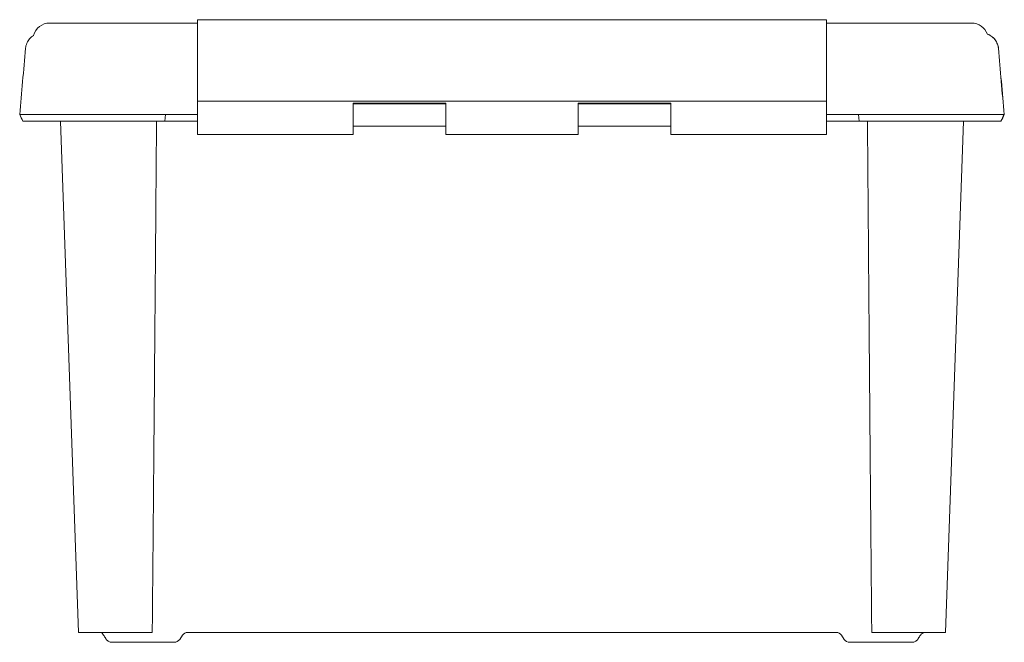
# Model space of a CAD drawing. Header units: millimetres. Extents: x -281 to 16, y -44 to 144.
import ezdxf

# ---------------------------------------------------------------- set-up
doc = ezdxf.new("R2010")
doc.units = ezdxf.units.MM

msp = doc.modelspace()

# ---------------------------------------------------------------- linework, layer by layer
at = {"color": 0, "linetype": 'Continuous', "lineweight": 0}
for p, q in [((-248.03, 143.41), (-272.34, 143.41)), ((-248.03, 143.41), (-227.64, 143.41)), ((-37.64, 144.41), (-227.64, 144.41)), ((-227.64, 141.08), (-227.64, 144.41)), ((-37.64, 141.08), (-37.64, 144.41)), ((-37.64, 143.41), (-18.03, 143.41)), ((6.28, 143.41), (-18.03, 143.41)), ((-227.64, 141.08), (-227.64, 133.29)), ((-37.64, 141.08), (-37.64, 133.29)), ((-227.64, 132.06), (-227.64, 133.29)), ((-227.64, 132.06), (-227.64, 125.58)), ((-37.64, 132.06), (-37.64, 133.29)), ((-37.64, 132.06), (-37.64, 125.58)), ((-227.64, 120.55), (-227.64, 125.58)), ((-37.64, 120.55), (-37.64, 125.58)), ((-227.64, 120.55), (-227.64, 119.84)), ((-227.64, 119.84), (-227.64, 119.45)), ((-37.64, 119.84), (-227.64, 119.84)), ((-227.64, 119.45), (-227.64, 109.76)), ((-180.64, 109.76), (-180.64, 119.21)), ((-152.64, 119.21), (-180.64, 119.21)), ((-180.64, 119.02), (-152.64, 119.02)), ((-152.64, 119.21), (-152.64, 109.76)), ((-112.64, 109.76), (-112.64, 119.21)), ((-84.64, 119.21), (-112.64, 119.21)), ((-112.64, 119.02), (-84.64, 119.02)), ((-84.64, 119.21), (-84.64, 109.76)), ((-37.64, 120.55), (-37.64, 119.84)), ((-37.64, 119.45), (-37.64, 119.84)), ((-37.64, 119.45), (-37.64, 109.76)), ((-263.64, -40.67), (-269.03, 113.79)), ((-237.37, 115.76), (-237.58, 113.79)), ((-237.58, 113.79), (-227.64, 113.79)), ((-237.37, 115.76), (-227.64, 115.76)), ((-27.9, 115.76), (-37.64, 115.76)), ((-27.69, 113.79), (-37.64, 113.79)), ((-27.69, 113.79), (-27.9, 115.76)), ((-1.64, -40.67), (3.76, 113.79)), ((-152.64, 112.26), (-180.64, 112.26)), ((-84.64, 112.26), (-112.64, 112.26)), ((-180.64, 109.76), (-227.64, 109.76)), ((-112.64, 109.76), (-152.64, 109.76)), ((-37.64, 109.76), (-84.64, 109.76)), ((-263.64, -40.67), (-261.64, -40.67)), ((-261.64, -40.67), (-241.34, -40.67)), ((-232.23, -41.56), (-233.04, -42.78)), ((-34.71, -40.67), (-230.57, -40.67)), ((-32.23, -42.78), (-33.04, -41.56)), ((-23.93, -40.67), (-3.64, -40.67)), ((-3.64, -40.67), (-1.64, -40.67)), ((-234.71, -43.67), (-247.73, -43.67)), ((-17.54, -43.67), (-30.57, -43.67))]:
    msp.add_line(p, q, dxfattribs=at)
for centre, radius, start, end in [((-272.34, 138.41), 5, 90, 165.7376), ((6.28, 138.41), 5, 19.1398, 90), ((-230.57, -42.67), 2, 90, 146.3099), ((-34.71, -42.67), 2, 33.6901, 90)]:
    msp.add_arc(centre, radius, start, end, dxfattribs=at)
at = {"color": 0, "linetype": 'Continuous', "lineweight": 0, "extrusion": (0, 0, -1)}
for centre, start, end in [((234.71, -41.67), 213.6901, 270), ((30.57, -41.67), 270, 326.3099)]:
    msp.add_arc(centre, 2, start, end, dxfattribs=at)
at = {"color": 0, "linetype": 'Continuous', "lineweight": 0}
msp.add_ellipse((-23.73, -63.31), major_axis=(28.28, 42.42), ratio=0.000002, start_param=1.032584, end_param=1.037517, dxfattribs=at)
for points, knots in [([(10.99, 140.06), (11.39, 139.92), (11.78, 139.72), (12.57, 139.19), (12.97, 138.82), (13.62, 137.98), (13.88, 137.5), (14.2, 136.6), (14.29, 136.18), (14.33, 135.76)], [1.659281, 1.659281, 1.659281, 1.659281, 2.935293, 2.935293, 4.527938, 4.527938, 6.131476, 6.131476, 7.391522, 7.391522, 7.391522, 7.391522]), ([(11, 140.06), (11.42, 139.92), (11.81, 139.72), (12.61, 139.18), (13.01, 138.81), (13.66, 137.98), (13.93, 137.5), (14.24, 136.6), (14.33, 136.18), (14.37, 135.76)], [1.661488, 1.661488, 1.661488, 1.661488, 2.964828, 2.964828, 4.553382, 4.553382, 6.148816, 6.148816, 7.408968, 7.408968, 7.408968, 7.408968]), ([(-279.64, 135.76), (-279.6, 136.3), (-279.46, 136.83), (-279.03, 137.81), (-278.74, 138.27), (-278.04, 139.05), (-277.62, 139.39), (-277.17, 139.65)], [0, 0, 0, 0, 1.612357, 1.612357, 3.196794, 3.196794, 4.764752, 4.764752, 4.764752, 4.764752]), ([(-281.4, 115.76), (-281.1, 119.08), (-280.81, 122.4), (-280.22, 129.07), (-279.93, 132.42), (-279.64, 135.76)], [0, 0, 0, 0, 10.000075, 10.000075, 20.078378, 20.078378, 20.078378, 20.078378]), ([(14.33, 135.76), (14.62, 132.44), (14.91, 129.12), (15.49, 122.46), (15.78, 119.11), (16.07, 115.76)], [0, 0, 0, 0, 10.000369, 10.000369, 20.076684, 20.076684, 20.076684, 20.076684]), ([(14.37, 135.76), (14.65, 132.44), (14.94, 129.12), (15.53, 122.46), (15.83, 119.11), (16.13, 115.76)], [0, 0, 0, 0, 10.001781, 10.001781, 20.078385, 20.078385, 20.078385, 20.078385]), ([(-278.27, 115.76), (-279.4, 115.76), (-280.85, 115.76), (-281.4, 115.76), (-281.4, 115.76)], [0, 0, 0, 0, 0.2927239, 0.5209413, 0.5209413, 0.5209413, 0.5209413]), ([(-277.39, 113.79), (-278.48, 113.79), (-279.89, 113.79), (-280.42, 113.79), (-280.42, 113.79)], [0, 0, 0, 0, 0.2927239, 0.5216352, 0.5216352, 0.5216352, 0.5216352]), ([(-237.37, 115.76), (-238.64, 115.76), (-241.62, 115.76), (-248.7, 115.76), (-255.87, 115.76), (-262.53, 115.76), (-267.97, 115.76), (-272.3, 115.76), (-275.75, 115.76), (-277.53, 115.76), (-278.27, 115.76)], [0, 0, 0, 0, 0.1048054, 0.2486494, 0.3978417, 0.5499221, 0.6678795, 0.783641, 0.8944845, 1, 1, 1, 1]), ([(-237.58, 113.79), (-238.86, 113.79), (-241.89, 113.79), (-248.68, 113.79), (-255.66, 113.79), (-262.11, 113.79), (-267.4, 113.79), (-271.59, 113.79), (-274.94, 113.79), (-276.67, 113.79), (-277.39, 113.79)], [0, 0, 0, 0, 0.1048054, 0.2486494, 0.3978417, 0.5499221, 0.6678795, 0.783641, 0.8944845, 1, 1, 1, 1]), ([(13, 115.76), (12.05, 115.76), (9.67, 115.76), (4.8, 115.76), (-1.3, 115.76), (-7.82, 115.76), (-14.15, 115.76), (-19.71, 115.76), (-25.15, 115.76), (-27.08, 115.76), (-27.9, 115.76)], [0, 0, 0, 0, 0.135126, 0.27898, 0.428182, 0.580273, 0.698239, 0.814008, 0.924859, 1, 1, 1, 1]), ([(12.12, 113.79), (11.2, 113.79), (8.88, 113.79), (4.16, 113.79), (-1.76, 113.79), (-8.09, 113.79), (-14.22, 113.79), (-19.64, 113.79), (-24.84, 113.79), (-26.85, 113.79), (-27.69, 113.79)], [0, 0, 0, 0, 0.135126, 0.27898, 0.428182, 0.580273, 0.698239, 0.814008, 0.924859, 1, 1, 1, 1]), ([(15.1, 113.79), (15.1, 113.79), (15.06, 113.79), (14.33, 113.79), (12.97, 113.79), (12.12, 113.79)], [0.4938541, 0.4938541, 0.4938541, 0.4938541, 0.5362013, 0.7704334, 1, 1, 1, 1]), ([(16.07, 115.76), (16.07, 115.76), (16.03, 115.76), (15.28, 115.76), (13.88, 115.76), (13, 115.76)], [0.4959429, 0.4959429, 0.4959429, 0.4959429, 0.5362013, 0.7704334, 1, 1, 1, 1]), ([(-255.92, -41.74), (-256.04, -41.56), (-256.16, -41.38), (-256.4, -41.03), (-256.52, -40.85), (-256.64, -40.67)], [0.000001, 0.000001, 0.000001, 0.000001, 0.0660117, 0.0660117, 0.1320224, 0.1320224, 0.1320224, 0.1320224]), ([(-9.23, -41.56), (-9.15, -41.44), (-9.05, -41.33), (-8.81, -41.09), (-8.65, -40.98), (-8.3, -40.8), (-8.12, -40.74), (-7.87, -40.69), (-7.8, -40.68), (-7.71, -40.68), (-7.68, -40.67), (-7.62, -40.67), (-7.59, -40.67), (-7.57, -40.67)], [-0.2143615, -0.2143615, -0.2143615, -0.2143615, -0.1688924, -0.1688924, -0.1070944, -0.1070944, -0.041341, -0.041341, -0.0204718, -0.0204718, -0.0094326, -0.0094326, -0.000001, -0.000001, -0.000001, -0.000001]), ([(-255.23, -42.78), (-255.34, -42.62), (-255.46, -42.44), (-255.69, -42.09), (-255.81, -41.91), (-255.92, -41.74)], [0.0000072, 0.0000072, 0.0000072, 0.0000072, 0.0632191, 0.0632191, 0.1266358, 0.1266358, 0.1266358, 0.1266358]), ([(-255.23, -42.78), (-255.13, -42.93), (-255.02, -43.06), (-254.77, -43.28), (-254.62, -43.38), (-254.19, -43.6), (-253.88, -43.67), (-253.57, -43.67), (-253.57, -43.67), (-253.57, -43.67)], [0.0000148, 0.0000148, 0.0000148, 0.0000148, 0.0561573, 0.0561573, 0.1141002, 0.1141002, 0.2272534, 0.2272534, 0.2280073, 0.2280073, 0.2280073, 0.2280073]), ([(-247.73, -43.67), (-248.73, -43.67), (-249.72, -43.67), (-250.69, -43.67), (-250.97, -43.67), (-251.24, -43.67), (-251.52, -43.67), (-252.14, -43.67), (-252.75, -43.67), (-253.36, -43.67), (-253.43, -43.67), (-253.5, -43.67), (-253.57, -43.67)], [0, 0, 0, 0, 0.002958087, 0.002958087, 0.002958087, 0.00380082, 0.00380082, 0.00380082, 0.005697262, 0.005697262, 0.005697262, 0.005916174, 0.005916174, 0.005916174, 0.005916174]), ([(-11.71, -43.67), (-11.78, -43.67), (-11.85, -43.67), (-11.92, -43.67), (-12.53, -43.67), (-13.14, -43.67), (-13.76, -43.67), (-14.03, -43.67), (-14.31, -43.67), (-14.58, -43.67), (-15.56, -43.67), (-16.54, -43.67), (-17.54, -43.67)], [0, 0, 0, 0, 0.000221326, 0.000221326, 0.000221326, 0.002114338, 0.002114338, 0.002114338, 0.002958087, 0.002958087, 0.002958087, 0.005916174, 0.005916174, 0.005916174, 0.005916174]), ([(-10.04, -42.78), (-10.14, -42.93), (-10.25, -43.06), (-10.51, -43.28), (-10.65, -43.38), (-11.08, -43.6), (-11.39, -43.67), (-11.7, -43.67), (-11.7, -43.67), (-11.71, -43.67)], [-0.2281547, -0.2281547, -0.2281547, -0.2281547, -0.1717814, -0.1717814, -0.1136079, -0.1136079, 0, 0, 0.0007572, 0.0007572, 0.0007572, 0.0007572]), ([(-9.35, -41.74), (-9.46, -41.91), (-9.58, -42.09), (-9.82, -42.44), (-9.93, -42.61), (-10.04, -42.78)], [0, 0, 0, 0, 0.0632165, 0.0632165, 0.1270161, 0.1270161, 0.1270161, 0.1270161])]:
    msp.add_open_spline(points, degree=3, knots=knots, dxfattribs=at)
for points, degree in [([(-280.42, 113.79), (-280.75, 114.45), (-281.07, 115.11), (-281.4, 115.76)], 3), ([(-240.05, 113.79), (-240.69, 30.3), (-241.34, -40.67)], 2), ([(-23.93, -40.67), (-24.58, 30.3), (-25.22, 113.79)], 2), ([(16.07, 115.76), (15.75, 115.11), (15.43, 114.45), (15.1, 113.79)], 3), ([(15.15, 113.79), (15.15, 113.79), (15.13, 113.79), (15.1, 113.79)], 3), ([(16.13, 115.76), (15.8, 115.11), (15.47, 114.45), (15.15, 113.79)], 3), ([(16.13, 115.76), (16.13, 115.76), (16.11, 115.76), (16.07, 115.76)], 3)]:
    msp.add_open_spline(points, degree=degree, dxfattribs=at)

doc.saveas('drawing.dxf')
